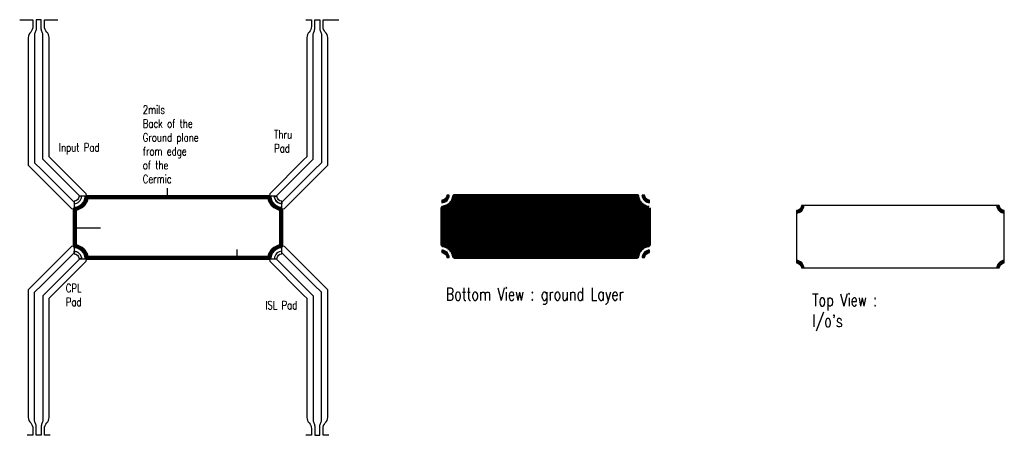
# Model space of a CAD drawing. Header units: inches. Extents: x -1482 to 887, y -431 to 569.
import ezdxf

# ---------------------------------------------------------------- set-up
doc = ezdxf.new("R2010")
doc.units = ezdxf.units.IN
doc.header["$MEASUREMENT"] = 0
doc.header["$PDMODE"] = 35
for name, color, linetype in [('Module Ground Dimension', 6, 'Continuous'), ('PWB TOP', 41, 'Continuous'), ('SUBSTRATE', 122, 'Continuous')]:
    doc.layers.add(name, color=color, linetype=linetype)
doc.styles.add('ROMAND', font='romand', dxfattribs={"width": 0.75})
doc.linetypes.add('Amzigzag2', pattern='A,0.0001,[136,genltshp.shx,S=0.0016,R=0,X=0,Y=0],-0.44', length=0.4401)
doc.dimstyles.get("Standard").update_dxf_attribs({"dimscale": 0.5, "dimtxt": 0.18, "dimasz": 0.18, "dimexe": 0.15, "dimexo": 0.06, "dimgap": 0.06, "dimtad": 0, "dimtih": 1, "dimtoh": 1, "dimdec": 3, "dimzin": 4, "dimdsep": 46, "dimtxsty": 'ROMAND', "dimcen": 0.005, "dimclrd": 256, "dimclre": 256, "dimclrt": 256, "dimadec": 3, "dimazin": 1, "dimtfac": 1, "dimtdec": 3, "dimtofl": 0, "dimtmove": 0, "dimatfit": 3, "dimfxl": 0.18, "dimtolj": 1, "dimtzin": 4, "dimlwd": -1, "dimarcsym": 0})

# ---------------------------------------------------------------- blocks, each defined once
blk = doc.blocks.new('*D7')
at = {"lineweight": -2, "ltscale": 0.1}
for p, q in [((-1100.9, 144.1), (-1127.1, 144.1)), ((-1100.9, 142.1), (-1127.1, 142.1))]:
    blk.add_line(p, q, dxfattribs=at)
at = {"ltscale": 0.1}
for p, q in [((-1127, 164.1), (-1127, 164.1)), ((-1127, 164.1), (-1127, 144.1)), ((-1127, 142.1), (-1127, 144.1)), ((-1127, 144.1), (-1127, 142.1))]:
    blk.add_line(p, q, dxfattribs=at)
for points in [[(-1127, 144.1), (-1127.1, 144.1), (-1127, 144.1)], [(-1127.1, 142.1), (-1127, 142.1), (-1127, 142.1)]]:
    blk.add_solid(points)
at = {"layer": 'Defpoints', "color": 0}
for p in [(-1178.4, 144.1), (-1100.9, 144.1), (-1100.9, 142.1)]:
    blk.add_point(p, dxfattribs=at)
at = {"ltscale": 0.1, "insert": (-1127, 164.1), "char_height": 0.01, "attachment_point": 5, "style": 'ROMAND'}
blk.add_mtext('\\A1;2.000', dxfattribs=at)
blk = doc.blocks.new('*D8')
at = {"lineweight": -2, "ltscale": 0.1}
for p, q in [((-1350.8, 69.1), (-1350.8, 68.4)), ((-1348.8, 69.1), (-1348.8, 68.4))]:
    blk.add_line(p, q, dxfattribs=at)
at = {"ltscale": 0.1}
for p, q in [((-1350.8, 68.4), (-1348.8, 68.4)), ((-1348.8, 68.4), (-1350.8, 68.4)), ((-1348.8, 68.4), (-1287.4, 68.4))]:
    blk.add_line(p, q, dxfattribs=at)
for points in [[(-1350.8, 68.4), (-1350.8, 68.4), (-1350.8, 68.4)], [(-1348.8, 68.4), (-1348.8, 68.4), (-1348.8, 68.4)]]:
    blk.add_solid(points)
at = {"layer": 'Defpoints', "color": 0}
for p in [(-1350.8, 69.1), (-1348.8, 69.1), (-1348.8, 68.4)]:
    blk.add_point(p, dxfattribs=at)
at = {"ltscale": 0.1, "insert": (-1287.4, 68.4), "char_height": 0.01, "attachment_point": 5, "style": 'ROMAND'}
blk.add_mtext('\\A1;2.000', dxfattribs=at)
blk = doc.blocks.new('*D9')
at = {"ltscale": 0.1}
for p, q in [((-959.4, 16.2), (-959.4, 16.2)), ((-959.4, 16.2), (-959.4, -3.9)), ((-959.4, -5.9), (-959.4, -3.9)), ((-959.4, -3.9), (-959.4, -5.9))]:
    blk.add_line(p, q, dxfattribs=at)
at = {"lineweight": -2, "ltscale": 0.1}
for p, q in [((-1100.8, -3.9), (-959.3, -3.9)), ((-1100.8, -5.9), (-959.3, -5.9))]:
    blk.add_line(p, q, dxfattribs=at)
for points in [[(-959.4, -3.9), (-959.4, -3.9), (-959.4, -3.9)], [(-959.4, -5.9), (-959.4, -5.9), (-959.4, -5.9)]]:
    blk.add_solid(points)
at = {"layer": 'Defpoints', "color": 0}
for p in [(-1100.8, -3.9), (-1100.8, -5.9), (-1010.8, -3.9)]:
    blk.add_point(p, dxfattribs=at)
at = {"ltscale": 0.1, "insert": (-959.3, 16.2), "char_height": 0.01, "attachment_point": 5, "style": 'ROMAND'}
blk.add_mtext('\\A1;2.000', dxfattribs=at)
blk = doc.blocks.new('*D10')
at = {"lineweight": -2, "ltscale": 0.1}
for p, q in [((-852.8, 69.1), (-852.8, 66.7)), ((-850.8, 69.1), (-850.8, 66.7))]:
    blk.add_line(p, q, dxfattribs=at)
at = {"ltscale": 0.1}
for p in [(-852.8, 66.8), (-850.8, 66.8)]:
    blk.add_line(p, (-851.8, 66.8), dxfattribs=at)
for points in [[(-852.8, 66.8), (-852.8, 66.8), (-852.8, 66.8)], [(-850.8, 66.8), (-850.8, 66.8), (-850.8, 66.8)]]:
    blk.add_solid(points)
at = {"layer": 'Defpoints', "color": 0}
for p in [(-852.8, 69.1), (-852.8, 66.8), (-850.8, 69.1)]:
    blk.add_point(p, dxfattribs=at)
at = {"ltscale": 0.1, "insert": (-851.8, 66.8), "char_height": 0.01, "attachment_point": 5, "style": 'ROMAND'}
blk.add_mtext('\\A1;2.000', dxfattribs=at)

msp = doc.modelspace()

# ---------------------------------------------------------------- hatches: boundary and pattern name
at = {"ltscale": 0.1}
h = msp.add_hatch(dxfattribs=at)
h.set_pattern_fill('ANSI31', color=256, scale=20, style=0)
edge = h.paths.add_edge_path()
edge.add_arc((33.7486, 146.8656), 30.2713, 184.1521892, 265.8478108, ccw=False)
edge.add_line((3.5567, 144.6738), (-436.5445, 144.6738))
edge.add_arc((-466.3451, 146.5756), 29.8612, 273.6516508, 356.3483492, ccw=False)
edge.add_line((-464.4433, 116.775), (-464.4433, 26.6738))
edge.add_arc((-466.6351, -3.5181), 30.2713, 4.1521892, 85.8478108, ccw=False)
edge.add_line((-436.4433, -1.3262), (3.5567, -1.3262))
edge.add_arc((33.7486, -3.5181), 30.2713, 94.1521892, 175.8478108, ccw=False)
edge.add_line((31.5567, 26.6738), (31.5567, 116.6738))
edge.add_line((31.5567, 116.6738), (31.5567, 116.6738))
edge = h.paths.add_edge_path()
edge.add_arc((-466.4433, 146.6738), 12, 270, 360, ccw=False)
edge.add_line((-466.4433, 134.6738), (-466.4433, 128.6738))
edge.add_arc((-466.4433, 146.6738), 18, 270, 360)
edge.add_line((-448.4433, 146.6738), (-454.4433, 146.6738))
edge.add_line((-454.4433, 146.6738), (-454.4433, 146.6738))
edge = h.paths.add_edge_path()
edge.add_arc((-466.4433, -3.3262), 12, 0, 90, ccw=False)
edge.add_line((-454.4433, -3.3262), (-448.4433, -3.3262))
edge.add_arc((-466.4433, -3.3262), 18, 360, 450)
edge.add_line((-466.4433, 14.6738), (-466.4433, 8.6738))
edge.add_line((-466.4433, 8.6738), (-466.4433, 8.6738))
edge = h.paths.add_edge_path()
edge.add_arc((33.5567, 146.6738), 12, 180, 270, ccw=False)
edge.add_line((21.5567, 146.6738), (15.5567, 146.6738))
edge.add_arc((33.5567, 146.6738), 18, 180, 270)
edge.add_line((33.5567, 128.6738), (33.5567, 134.6738))
edge.add_line((33.5567, 134.6738), (33.5567, 134.6738))
edge = h.paths.add_edge_path()
edge.add_arc((33.5567, -3.3262), 12, 90, 180, ccw=False)
edge.add_line((33.5567, 8.6738), (33.5567, 14.6738))
edge.add_arc((33.5567, -3.3262), 18, 90, 180)
edge.add_line((15.5567, -3.3262), (21.5567, -3.3262))
edge.add_line((21.5567, -3.3262), (21.5567, -3.3262))
h = msp.add_hatch(dxfattribs=at)
h.set_pattern_fill('ANSI31', color=256, scale=20, style=0)
edge = h.paths.add_edge_path()
edge.add_arc((386.5367, 121.7485), 12, 270, 360, ccw=False)
edge.add_line((386.5367, 109.7485), (386.5367, 103.7485))
edge.add_arc((386.5367, 121.7485), 18, 270, 360)
edge.add_line((404.5367, 121.7485), (398.5367, 121.7485))
edge.add_line((398.5367, 121.7485), (398.5367, 121.7485))
edge = h.paths.add_edge_path()
edge.add_arc((886.5367, 121.7485), 12, 180, 270, ccw=False)
edge.add_line((874.5367, 121.7485), (868.5367, 121.7485))
edge.add_arc((886.5367, 121.7485), 18, 180, 270)
edge.add_line((886.5367, 103.7485), (886.5367, 109.7485))
edge.add_line((886.5367, 109.7485), (886.5367, 109.7485))
edge = h.paths.add_edge_path()
edge.add_arc((886.5367, -28.2515), 12, 90, 180, ccw=False)
edge.add_line((886.5367, -16.2515), (886.5367, -10.2515))
edge.add_arc((886.5367, -28.2515), 18, 90, 180)
edge.add_line((868.5367, -28.2515), (874.5367, -28.2515))
edge.add_line((874.5367, -28.2515), (874.5367, -28.2515))
edge = h.paths.add_edge_path()
edge.add_arc((386.5367, -28.2515), 12, 0, 90, ccw=False)
edge.add_line((398.5367, -28.2515), (404.5367, -28.2515))
edge.add_arc((386.5367, -28.2515), 18, 360, 450)
edge.add_line((386.5367, -10.2515), (386.5367, -16.2515))
edge.add_line((386.5367, -16.2515), (386.5367, -16.2515))

# ---------------------------------------------------------------- linework, layer by layer
at = {"layer": 'Module Ground Dimension'}
for points in [[(-1338.8016, 144.0946, -0.414213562), (-1350.8016, 132.0946), (-1350.8016, 126.0946, 0.414213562), (-1332.8016, 144.0946), (-1338.8016, 144.0946)], [(-850.8016, 132.0946, -0.414213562), (-862.8016, 144.0946), (-868.8016, 144.0946, 0.414213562), (-850.8016, 126.0946), (-850.8016, 132.0946)], [(-454.4433, 146.6738, -0.414213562), (-466.4433, 134.6738), (-466.4433, 128.6738, 0.414213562), (-448.4433, 146.6738), (-454.4433, 146.6738)], [(33.5567, 134.6738, -0.414213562), (21.5567, 146.6738), (15.5567, 146.6738, 0.414213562), (33.5567, 128.6738), (33.5567, 134.6738)], [(398.5367, 121.7485, -0.414213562), (386.5367, 109.7485), (386.5367, 103.7485, 0.414213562), (404.5367, 121.7485), (398.5367, 121.7485)], [(886.5367, 109.7485, -0.414213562), (874.5367, 121.7485), (868.5367, 121.7485, 0.414213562), (886.5367, 103.7485), (886.5367, 109.7485)], [(-1350.8016, 6.0946, -0.414213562), (-1338.8016, -5.9054), (-1332.8016, -5.9054, 0.414213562), (-1350.8016, 12.0946), (-1350.8016, 6.0946)], [(-862.8016, -5.9054, -0.414213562), (-850.8016, 6.0946), (-850.8016, 12.0946, 0.414213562), (-868.8016, -5.9054), (-862.8016, -5.9054)], [(-466.4433, 8.6738, -0.414213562), (-454.4433, -3.3262), (-448.4433, -3.3262, 0.414213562), (-466.4433, 14.6738), (-466.4433, 8.6738)], [(21.5567, -3.3262, -0.414213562), (33.5567, 8.6738), (33.5567, 14.6738, 0.414213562), (15.5567, -3.3262), (21.5567, -3.3262)], [(386.5367, -16.2515, -0.414213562), (398.5367, -28.2515), (404.5367, -28.2515, 0.414213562), (386.5367, -10.2515), (386.5367, -16.2515)], [(874.5367, -28.2515, -0.414213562), (886.5367, -16.2515), (886.5367, -10.2515, 0.414213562), (868.5367, -28.2515), (874.5367, -28.2515)]]:
    msp.add_lwpolyline(points, format="xyb", close=True, dxfattribs=at)
at = {"layer": 'Module Ground Dimension', "linetype": 'Amzigzag2', "lineweight": 211, "ltscale": 2}
for points in [[(-852.8016, 114.0946, -0.372371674), (-880.8016, 142.0946), (-1320.9029, 142.0946, -0.377353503), (-1348.8016, 114.1958), (-1348.8016, 24.0946, -0.372371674), (-1320.8016, -3.9054), (-880.8016, -3.9054, -0.372371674), (-852.8016, 24.0946), (-852.8016, 114.0946)], [(31.5567, 116.6738, -0.372371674), (3.5567, 144.6738), (-436.5445, 144.6738, -0.377353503), (-464.4433, 116.775), (-464.4433, 26.6738, -0.372371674), (-436.4433, -1.3262), (3.5567, -1.3262, -0.372371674), (31.5567, 26.6738), (31.5567, 116.6738)]]:
    msp.add_lwpolyline(points, format="xyb", close=True, dxfattribs=at)
at = {"layer": 'PWB TOP'}
for points in [[(-1481.5084, 569.0946), (-1449.8016, 569.0946), (-1449.8016, 552.8788, -0.187511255), (-1455.0516, 539.3719, 0.187511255), (-1460.8016, 525.8649), (-1460.8016, 218.7392), (-1439.1899, 197.1276), (-1356.7532, 114.6909, 0.536675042), (-1321.3979, 150.0462), (-1403.8346, 232.4829), (-1410.8016, 239.4499), (-1410.8016, 525.8649, 0.187511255), (-1416.5516, 539.3719, -0.187511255), (-1421.8016, 552.8788), (-1421.8016, 569.0946), (-1390.0948, 569.0946)], [(-1425.8016, 233.2367), (-1425.8016, 532.7919, 0.105752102), (-1428.0516, 540.9734, -0.105752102), (-1429.8016, 549.155), (-1429.8016, 569.0946), (-1435.8016, 569.0946), (-1441.8016, 569.0946), (-1441.8016, 549.155, -0.105752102), (-1443.5516, 540.9734, 0.105752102), (-1445.8016, 532.7919), (-1445.8016, 532.7919), (-1445.8016, 224.9524), (-1428.5833, 207.7342), (-1350.8016, 129.9524), (-1350.8016, 126.0946, 0.414213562), (-1332.8016, 144.0946), (-1336.6595, 144.0946), (-1414.4412, 221.8763), (-1425.8016, 233.2367)], [(-793.355, 569.0946), (-779.8016, 569.0946), (-779.8016, 552.8788, -0.187511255), (-785.0516, 539.3719, 0.187511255), (-790.8016, 525.8649), (-790.8016, 239.4499), (-797.7686, 232.4829), (-880.2053, 150.0462, 0.536675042), (-844.85, 114.6909), (-762.4133, 197.1276), (-740.8016, 218.7392), (-740.8016, 525.8649, 0.187511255), (-746.5516, 539.3719, -0.187511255), (-751.8016, 552.8788), (-751.8016, 569.0946), (-713.9846, 569.0946)], [(-775.8016, 233.2367), (-775.8016, 532.7919, -0.105752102), (-773.5516, 540.9734, 0.105752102), (-771.8016, 549.155), (-771.8016, 569.0946), (-765.8016, 569.0946), (-759.8016, 569.0946), (-759.8016, 549.155, 0.105752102), (-758.0516, 540.9734, -0.105752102), (-755.8016, 532.7919), (-755.8016, 532.7919), (-755.8016, 224.9524), (-773.0199, 207.7342), (-850.8016, 129.9524), (-850.8016, 126.0946, -0.414213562), (-868.8016, 144.0946), (-864.9437, 144.0946), (-787.162, 221.8763), (-775.8016, 233.2367)], [(-1408.2483, -430.9054), (-1421.8016, -430.9054), (-1421.8016, -414.6897, -0.187511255), (-1416.5516, -401.1828, 0.187511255), (-1410.8016, -387.6758), (-1410.8016, -101.2608), (-1403.8346, -94.2938), (-1321.3979, -11.8571, 0.536675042), (-1356.7532, 23.4983), (-1439.1899, -58.9384), (-1460.8016, -80.5501), (-1460.8016, -387.6758, 0.187511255), (-1455.0516, -401.1828, -0.187511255), (-1449.8016, -414.6897), (-1449.8016, -430.9054), (-1449.8016, -430.9054), (-1463.355, -430.9054)], [(-738.2483, -430.9054), (-751.8016, -430.9054), (-751.8016, -414.6897, -0.187511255), (-746.5516, -401.1828, 0.187511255), (-740.8016, -387.6758), (-740.8016, -80.5501), (-762.4133, -58.9384), (-844.85, 23.4983, 0.536675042), (-880.2053, -11.8571), (-797.7686, -94.2938), (-790.8016, -101.2608), (-790.8016, -387.6758, 0.187511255), (-785.0516, -401.1828, -0.187511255), (-779.8016, -414.6897), (-779.8016, -430.9054), (-779.8016, -430.9054), (-793.355, -430.9054)]]:
    msp.add_lwpolyline(points, format="xyb", dxfattribs=at)
for points in [[(-1425.8016, -95.0476), (-1425.8016, -394.6028, -0.105752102), (-1428.0516, -402.7843, 0.105752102), (-1429.8016, -410.9659), (-1429.8016, -430.9054), (-1435.8016, -430.9054), (-1441.8016, -430.9054), (-1441.8016, -410.9659, 0.105752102), (-1443.5516, -402.7843, -0.105752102), (-1445.8016, -394.6028), (-1445.8016, -394.6028), (-1445.8016, -86.7633), (-1428.5833, -69.545), (-1350.8016, 8.2367), (-1350.8016, 12.0946, -0.414213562), (-1332.8016, -5.9054), (-1336.6595, -5.9054), (-1414.4412, -83.6872)], [(-775.8016, -95.0476), (-775.8016, -394.6028, 0.105752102), (-773.5516, -402.7843, -0.105752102), (-771.8016, -410.9659), (-771.8016, -430.9054), (-765.8016, -430.9054), (-759.8016, -430.9054), (-759.8016, -410.9659, -0.105752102), (-758.0516, -402.7843, 0.105752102), (-755.8016, -394.6028), (-755.8016, -394.6028), (-755.8016, -86.7633), (-773.0199, -69.545), (-850.8016, 8.2367), (-850.8016, 12.0946, 0.414213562), (-868.8016, -5.9054), (-864.9437, -5.9054), (-787.162, -83.6872)]]:
    msp.add_lwpolyline(points, format="xyb", close=True, dxfattribs=at)
at = {"layer": 'SUBSTRATE'}
for points in [[(-862.8016, -5.9054, -0.414213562), (-850.8016, 6.0946), (-850.8016, 132.0946, -0.414213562), (-862.8016, 144.0946), (-1338.8016, 144.0946, -0.414213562), (-1350.8016, 132.0946), (-1350.8016, 6.0946, -0.414213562), (-1338.8016, -5.9054), (-862.8016, -5.9054)], [(874.5367, -28.2515, -0.414213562), (886.5367, -16.2515), (886.5367, 109.7485, -0.414213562), (874.5367, 121.7485), (398.5367, 121.7485, -0.414213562), (386.5367, 109.7485), (386.5367, -16.2515, -0.414213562), (398.5367, -28.2515), (874.5367, -28.2515)]]:
    msp.add_lwpolyline(points, format="xyb", close=True, dxfattribs=at)

# ---------------------------------------------------------------- texts
at = {"ltscale": 0.1, "attachment_point": 1, "style": 'ROMAND'}
for s, insert, char_height, width in [('{2mils\\PBack of the Ground plane from edge of the Cermic }', (-1185.5744, 362.5437), 20, 145.630327), ('{\\H0.2x;Thru Pad}', (-869.4987, 302.9117), 100, 71.730114), ('{Input Pad}', (-1387.1715, 271.7648), 20, 93.810947), ('{CPL Pad}', (-1370.6413, -66.8285), 20, 70.903207), ('{Bottom View : ground Layer}', (-456.7933, -76.2629), 30, 564.056654), ("{Top View :\\PI/o's}", (424.3827, -90.2365), 30, 409.395959), ('{ISL Pad}', (-890.8945, -107.8373), 20, 100.092929)]:
    msp.add_mtext(s, dxfattribs=dict(at, insert=insert, char_height=char_height, width=width))

# ---------------------------------------------------------------- dimensions: what is measured, and where the dimension line sits
at = {"ltscale": 0.1}
for base, p1, p2, picture, middle in [((-1127.0487, 144.0946), (-1100.8522, 142.0946), (-1100.8522, 144.0946), '*D7', (-1126.9935, 164.0946)), ((-959.3933, -3.9054), (-1100.8016, -5.9054), (-1100.8016, -3.9054), '*D9', (-959.3382, 16.1544))]:
    dim = msp.add_linear_dim(base=base, p1=p1, p2=p2, angle=90, dimstyle='Standard', override={"dimtxt": 0.02, "dimasz": 0.02}, dxfattribs=at)
    dim.commit()
    dim.dimension.update_dxf_attribs({"geometry": picture, "text_midpoint": middle, "dimtype": 160})
dim = msp.add_linear_dim(base=(-1348.8016, 68.4455), p1=(-1350.8016, 69.0946), p2=(-1348.8016, 69.0946), dimstyle='Standard', override={"dimtxt": 0.02, "dimasz": 0.02}, dxfattribs=at)
dim.commit()
dim.dimension.update_dxf_attribs({"geometry": '*D8', "text_midpoint": (-1287.3507, 68.4455), "dimtype": 160})
dim = msp.add_linear_dim(base=(-852.8016, 66.7535), p1=(-850.8016, 69.0946), p2=(-852.8016, 69.0946), dimstyle='Standard', override={"dimtxt": 0.02, "dimasz": 0.02}, dxfattribs=at)
dim.commit()
dim.dimension.update_dxf_attribs({"geometry": '*D10', "text_midpoint": (-851.8016, 66.7535)})

doc.saveas('drawing.dxf')
